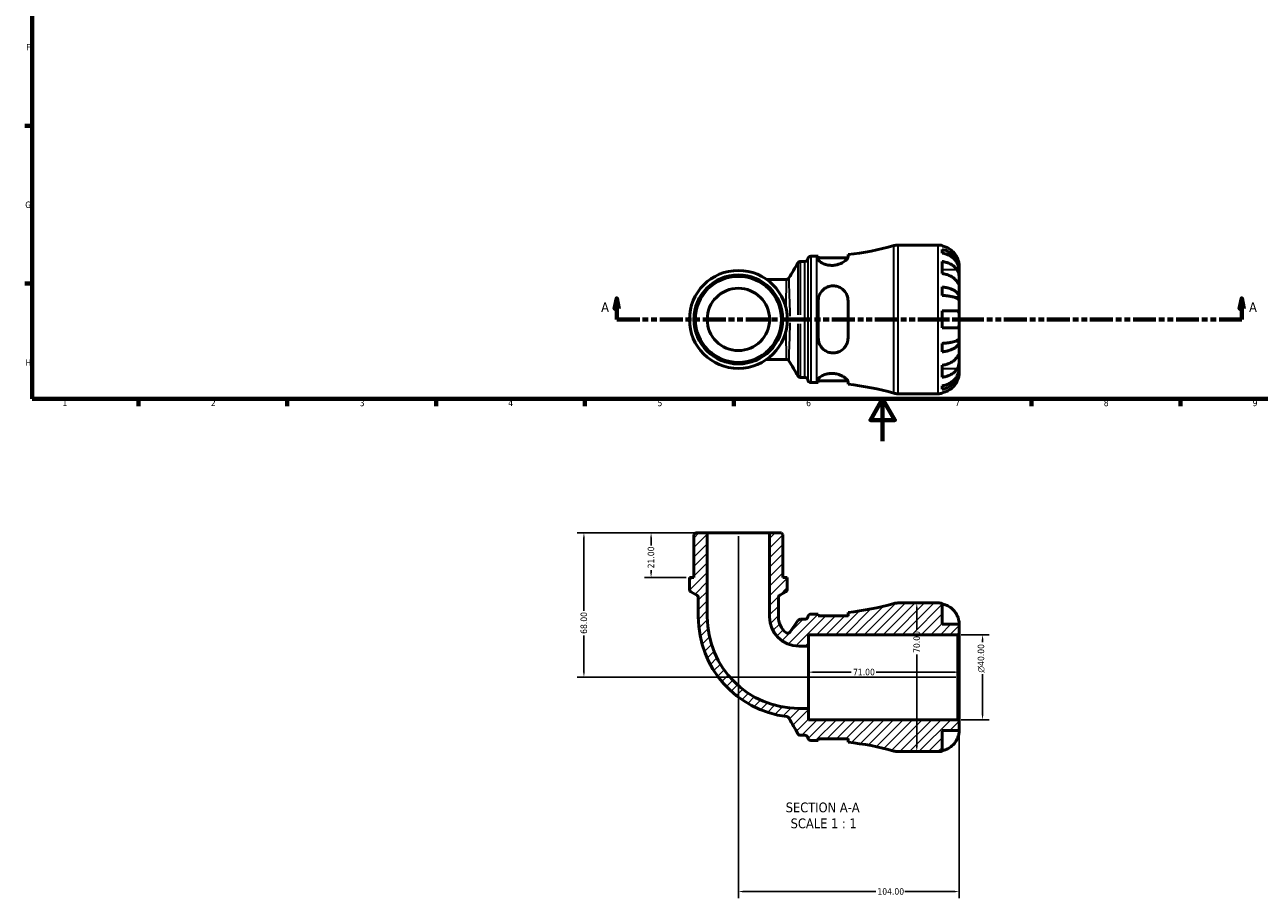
# Model space of a CAD drawing. Header units: millimetres. Extents: x 0 to 902, y -215 to 604.
# Tile 1 of 5: x 17 to 598, y -215 to 196. Entities that reach past the tile are written whole.
import ezdxf

# ---------------------------------------------------------------- set-up
doc = ezdxf.new("R2010")
doc.units = ezdxf.units.MM
doc.linetypes.add('DOUBLE_DASH_CHAIN', pattern=[1.2403, 0.6614, -0.0827, 0.1654, -0.0827, 0.1654, -0.0827])
for name, color, linetype, lineweight in [('Border (ANSI)', 7, 'Continuous', 70), ('Dimension (ANSI)', 7, 'Continuous', 25), ('Hatch (ANSI)', 7, 'Continuous', 18), ('Section Line (ANSI)', 7, 'DOUBLE_DASH_CHAIN', 70), ('Symbol (ANSI)', 7, 'Continuous', 25), ('Visible (ANSI)', 7, 'Continuous', 50), ('Visible Narrow (ANSI)', 7, 'Continuous', 35)]:
    doc.layers.add(name, color=color, linetype=linetype, lineweight=lineweight)
doc.styles.add('Label Text (ANSI)', font='tahoma.ttf')
doc.styles.add('Note Text (ANSI)', font='tahoma.ttf')
doc.dimstyles.new('Default - mm (ANSI)', dxfattribs={"dimtxt": 3.048, "dimasz": 2.5, "dimexe": 3.175, "dimexo": 1.6002, "dimgap": 0.8, "dimtad": 0, "dimtoh": 1, "dimrnd": 1e-08, "dimzin": 4, "dimdsep": 46, "dimtxsty": 'Note Text (ANSI)', "dimcen": 0.09, "dimdle": 10, "dimclrd": 256, "dimclre": 256, "dimclrt": 256, "dimadec": 1, "dimazin": 1, "dimtfac": 1, "dimtofl": 0, "dimtmove": 0, "dimatfit": 3, "dimfxl": 1, "dimtolj": 1, "dimtzin": 4, "dimlwd": -1, "dimlwe": -1, "dimarcsym": 0})

# ---------------------------------------------------------------- blocks, each defined once
blk = doc.blocks.new('Borders Default Border')
at = {"layer": 'Border (ANSI)'}
for p, q in [((20, 148.5), (16.55, 148.5)), ((20, 74.25), (16.55, 74.25)), ((70.08, 20), (70.08, 16.55)), ((140.17, 20), (140.17, 16.55)), ((210.25, 20), (210.25, 16.55)), ((280.33, 20), (280.33, 16.55)), ((350.42, 20), (350.42, 16.55)), ((490.58, 20), (490.58, 16.55)), ((560.67, 20), (560.67, 16.55))]:
    blk.add_line(p, q, dxfattribs=at)
at = {"layer": 'Border (ANSI)', "flags": 128}
for points in [[(20, 20), (20, 574), (821, 574), (821, 20), (20, 20)], [(420.5, 0), (420.5, 20), (414.73, 10), (426.27, 10), (420.5, 20)]]:
    blk.add_lwpolyline(points, dxfattribs=at)
at = {"layer": 'Border (ANSI)', "char_height": 3.05, "attachment_point": 7, "style": 'Note Text (ANSI)'}
for s, insert in [('F', (17.29, 184.1)), ('G', (16.81, 109.79)), ('H', (16.97, 35.6)), ('1', (34.35, 16.55)), ('2', (104.2, 16.55)), ('3', (174.26, 16.49)), ('4', (244.23, 16.55)), ('5', (314.48, 16.49)), ('6', (384.49, 16.49)), ('7', (454.6, 16.55)), ('8', (524.63, 16.48)), ('9', (594.7, 16.49))]:
    blk.add_mtext(s, dxfattribs=dict(at, insert=insert))
blk = doc.blocks.new('2dTransSection0')
at = {"layer": 'Section Line (ANSI)', "linetype": 'Continuous'}
for p, q in [((295.32, 67.4), (294.32, 62.4)), ((295.32, 62.4), (295.32, 67.4)), ((296.32, 62.4), (295.32, 67.4)), ((589.55, 67.4), (588.55, 62.4)), ((589.55, 62.4), (589.55, 67.4)), ((590.55, 62.4), (589.55, 67.4)), ((294.32, 62.4), (296.32, 62.4)), ((295.32, 57.4), (295.32, 62.4)), ((588.55, 62.4), (590.55, 62.4)), ((589.55, 57.4), (589.55, 62.4)), ((295.32, 57.4), (305.98, 57.4)), ((578.89, 57.4), (589.55, 57.4))]:
    blk.add_line(p, q, dxfattribs=at)
at = {"layer": 'Section Line (ANSI)', "linetype": 'DOUBLE_DASH_CHAIN', "ltscale": 16.330755}
blk.add_line((295.32, 57.4), (589.55, 57.4), dxfattribs=at)
at = {"layer": 'Section Line (ANSI)', "linetype": 'Continuous', "flags": 128}
for points in [[(296.32, 62.4), (295.32, 67.4), (294.32, 62.4), (296.32, 62.4)], [(590.55, 62.4), (589.55, 67.4), (588.55, 62.4), (590.55, 62.4)]]:
    blk.add_lwpolyline(points, dxfattribs=at)
at = {"layer": 'Section Line (ANSI)'}
for points in [[(296.32, 62.4), (295.32, 67.4), (294.32, 62.4), (296.32, 62.4)], [(590.55, 62.4), (589.55, 67.4), (588.55, 62.4), (590.55, 62.4)]]:
    blk.add_solid(points, dxfattribs=at)
at = {"layer": 'Section Line (ANSI)', "char_height": 4.57, "attachment_point": 7, "style": 'Label Text (ANSI)'}
for insert in [(287.96, 60.9), (593.02, 60.9)]:
    blk.add_mtext('A', dxfattribs=dict(at, insert=insert))
blk = doc.blocks.new('*D7')
at = {"layer": 'Defpoints', "color": 0, "transparency": 16777216}
for p in [(385.57, -108.72), (385.57, -111.14), (456.57, -111.14)]:
    blk.add_point(p, dxfattribs=at)
at = {"layer": 'Dimension (ANSI)', "transparency": 16777216}
for p, q in [((388.07, -108.72), (405.75, -108.72)), ((454.07, -108.72), (417.4, -108.72))]:
    blk.add_line(p, q, dxfattribs=at)
for points in [[(388.07, -108.3), (388.07, -109.14), (385.57, -108.72)], [(454.07, -108.3), (454.07, -109.14), (456.57, -108.72)]]:
    blk.add_solid(points, dxfattribs=at)
at = {"layer": 'Dimension (ANSI)', "transparency": 16777216, "insert": (406.55, -107.13), "char_height": 3.048, "attachment_point": 1, "style": 'Note Text (ANSI)'}
blk.add_mtext('\\A1;71.00', dxfattribs=at)
blk = doc.blocks.new('*D8')
at = {"layer": 'Defpoints', "color": 0, "transparency": 16777216}
for p in [(455.87, -91.14), (467.55, -91.14), (455.87, -131.14)]:
    blk.add_point(p, dxfattribs=at)
at = {"layer": 'Dimension (ANSI)', "transparency": 16777216}
for p, q in [((457.47, -91.14), (470.72, -91.14)), ((467.55, -93.64), (467.55, -94.58)), ((467.55, -128.64), (467.55, -109.73)), ((457.47, -131.14), (470.72, -131.14))]:
    blk.add_line(p, q, dxfattribs=at)
for points in [[(467.13, -93.64), (467.96, -93.64), (467.55, -91.14)], [(467.13, -128.64), (467.96, -128.64), (467.55, -131.14)]]:
    blk.add_solid(points, dxfattribs=at)
at = {"layer": 'Dimension (ANSI)', "transparency": 16777216, "insert": (465.25, -108.93), "char_height": 3.048, "attachment_point": 1, "rotation": 90, "style": 'Note Text (ANSI)'}
blk.add_mtext('\\A1;\\fAIGDT|b0|i0;\\H3.0480;\\ln\\fTahoma|b0|i0;\\H3.0480;40.00', dxfattribs=at)
blk = doc.blocks.new('*D9')
at = {"layer": 'Defpoints', "color": 0, "transparency": 16777216}
for p in [(337.9, -43.14), (311.47, -64.14), (329.52, -64.14)]:
    blk.add_point(p, dxfattribs=at)
at = {"layer": 'Dimension (ANSI)', "transparency": 16777216}
for p, q in [((336.3, -43.14), (308.3, -43.14)), ((311.47, -45.64), (311.47, -49.01)), ((311.47, -61.64), (311.47, -60.64)), ((327.92, -64.14), (308.3, -64.14))]:
    blk.add_line(p, q, dxfattribs=at)
for points in [[(311.06, -45.64), (311.89, -45.64), (311.47, -43.14)], [(311.06, -61.64), (311.89, -61.64), (311.47, -64.14)]]:
    blk.add_solid(points, dxfattribs=at)
at = {"layer": 'Dimension (ANSI)', "transparency": 16777216, "insert": (309.88, -59.84), "char_height": 3.048, "attachment_point": 1, "rotation": 90, "style": 'Note Text (ANSI)'}
blk.add_mtext('\\A1;21.00', dxfattribs=at)
blk = doc.blocks.new('*D10')
at = {"layer": 'Defpoints', "color": 0, "transparency": 16777216}
for p in [(337.9, -43.14), (279.85, -111.14), (456.57, -111.14)]:
    blk.add_point(p, dxfattribs=at)
at = {"layer": 'Dimension (ANSI)', "transparency": 16777216}
for p, q in [((336.3, -43.14), (276.68, -43.14)), ((279.85, -45.64), (279.85, -79.8)), ((279.85, -108.64), (279.85, -91.48)), ((454.97, -111.14), (276.68, -111.14))]:
    blk.add_line(p, q, dxfattribs=at)
for points in [[(279.44, -45.64), (280.27, -45.64), (279.85, -43.14)], [(279.44, -108.64), (280.27, -108.64), (279.85, -111.14)]]:
    blk.add_solid(points, dxfattribs=at)
at = {"layer": 'Dimension (ANSI)', "transparency": 16777216, "insert": (278.26, -90.68), "char_height": 3.048, "attachment_point": 1, "rotation": 90, "style": 'Note Text (ANSI)'}
blk.add_mtext('\\A1;68.00', dxfattribs=at)
blk = doc.blocks.new('*D11')
at = {"layer": 'Defpoints', "color": 0, "transparency": 16777216}
for p in [(352.57, -43.14), (456.57, -131.84), (456.57, -212.05)]:
    blk.add_point(p, dxfattribs=at)
at = {"layer": 'Dimension (ANSI)', "transparency": 16777216}
for p, q in [((352.57, -44.74), (352.57, -215.22)), ((456.57, -133.44), (456.57, -215.22)), ((355.07, -212.05), (417.23, -212.05)), ((454.07, -212.05), (430.91, -212.05))]:
    blk.add_line(p, q, dxfattribs=at)
for points in [[(355.07, -211.63), (355.07, -212.47), (352.57, -212.05)], [(454.07, -211.63), (454.07, -212.47), (456.57, -212.05)]]:
    blk.add_solid(points, dxfattribs=at)
at = {"layer": 'Dimension (ANSI)', "transparency": 16777216, "insert": (418.03, -210.46), "char_height": 3.048, "attachment_point": 1, "style": 'Note Text (ANSI)'}
blk.add_mtext('\\A1;104.00', dxfattribs=at)
blk = doc.blocks.new('*D12')
at = {"layer": 'Defpoints', "color": 0, "transparency": 16777216}
for p in [(436.58, -76.14), (436.58, -76.14), (436.58, -146.14)]:
    blk.add_point(p, dxfattribs=at)
at = {"layer": 'Dimension (ANSI)', "transparency": 16777216}
for p, q in [((436.58, -78.64), (436.58, -88.81)), ((436.58, -143.64), (436.58, -100.46))]:
    blk.add_line(p, q, dxfattribs=at)
for points in [[(436.16, -78.64), (437, -78.64), (436.58, -76.14)], [(436.16, -143.64), (437, -143.64), (436.58, -146.14)]]:
    blk.add_solid(points, dxfattribs=at)
at = {"layer": 'Dimension (ANSI)', "transparency": 16777216, "insert": (434.99, -99.66), "char_height": 3.048, "attachment_point": 1, "rotation": 90, "style": 'Note Text (ANSI)'}
blk.add_mtext('\\A1;70.00', dxfattribs=at)

msp = doc.modelspace()

# ---------------------------------------------------------------- hatches: boundary and pattern name
at = {"layer": 'Hatch (ANSI)'}
h = msp.add_hatch(dxfattribs=at)
h.set_pattern_fill('ANSI31', color=256, scale=25.4, style=0)
h.set_pattern_definition([(45, (0, 0), (-2.245064, 2.245064), [])])
edge = h.paths.add_edge_path()
edge.add_ellipse((427.728, -139.136), major_axis=(-1.89, -6.74), ratio=1, start_angle=0, end_angle=15.662839)
edge.add_line((427.728, -146.136), (446.573, -146.136))
edge.add_ellipse((446.573, -136.136), major_axis=(0, -10), ratio=1, start_angle=0, end_angle=11.536959)
edge.add_line((448.573, -145.934), (448.573, -136.136))
edge.add_line((448.573, -136.136), (456.573, -136.136))
edge.add_line((456.573, -136.136), (456.573, -131.836))
edge.add_line((456.573, -131.836), (455.873, -131.136))
edge.add_line((455.873, -131.136), (385.573, -131.136))
edge.add_line((385.573, -131.136), (385.573, -125.805))
edge.add_line((385.573, -125.805), (381.038, -125.805))
edge.add_ellipse((381.038, -82.671), major_axis=(0, -43.134), ratio=1, start_angle=270, end_angle=360, ccw=False)
edge.add_line((337.904, -82.671), (337.904, -43.136))
edge.add_line((337.904, -43.136), (332.318, -43.136))
edge.add_line((332.318, -43.136), (331.618, -43.836))
edge.add_line((331.618, -43.836), (331.618, -64.136))
edge.add_line((331.618, -64.136), (329.522, -64.136))
edge.add_line((329.522, -64.136), (329.522, -69.628))
edge.add_ellipse((330.922, -69.628), major_axis=(-1.4, 0), ratio=1, start_angle=0, end_angle=60)
edge.add_line((330.222, -70.84), (333.013, -72.452))
edge.add_ellipse((332.313, -73.664), major_axis=(0.7, 1.212), ratio=1, start_angle=300, end_angle=360, ccw=False)
edge.add_line((333.713, -73.664), (333.713, -82.671))
edge.add_ellipse((381.038, -82.671), major_axis=(-47.325, 0), ratio=1, start_angle=0, end_angle=83.059809)
edge.add_spline(control_points=[(375.32, -129.649), (375.444, -129.664), (375.566, -129.696), (375.798, -129.791), (375.907, -129.854), (376.151, -130.042), (376.272, -130.181), (376.363, -130.339)], knot_values=[-0.1299337, -0.1299337, -0.1299337, -0.1299337, -0.092312, -0.092312, -0.0546902, -0.0546902, 0, 0, 0, 0], degree=3, periodic=0)
edge.add_line((376.363, -130.339), (380.634, -137.736))
edge.add_spline(control_points=[(380.634, -137.736), (380.711, -137.869), (380.809, -137.989), (381.041, -138.192), (381.172, -138.273), (381.483, -138.401), (381.664, -138.436), (381.846, -138.436)], knot_values=[-0.1469863, -0.1469863, -0.1469863, -0.1469863, -0.1008383, -0.1008383, -0.0546902, -0.0546902, 0, 0, 0, 0], degree=3, periodic=0)
edge.add_line((381.846, -138.436), (383.92, -138.436))
edge.add_ellipse((383.92, -139.836), major_axis=(0, 1.4), ratio=1, start_angle=277.180756, end_angle=360, ccw=False)
edge.add_ellipse((386.698, -139.486), major_axis=(-1.389, -0.175), ratio=1, start_angle=0, end_angle=82.819244)
edge.add_line((386.698, -140.886), (389.558, -140.886))
edge.add_ellipse((389.558, -275.27), major_axis=(0, 134.384), ratio=1, start_angle=359.727129, end_angle=360, ccw=False)
edge.add_line((390.198, -140.888), (390.198, -140.086))
edge.add_line((390.198, -140.086), (404.198, -140.086))
edge.add_line((404.198, -140.086), (404.198, -141.686))
edge.add_ellipse((389.558, -275.27), major_axis=(14.64, 133.584), ratio=1, start_angle=350.591471, end_angle=360, ccw=False)
edge = h.paths.add_edge_path()
edge.add_ellipse((427.728, -83.136), major_axis=(0, 7), ratio=1, start_angle=0, end_angle=15.662839)
edge.add_ellipse((389.558, 52.998), major_axis=(36.28, -129.394), ratio=1, start_angle=350.591471, end_angle=360, ccw=False)
edge.add_line((404.198, -80.586), (404.198, -82.186))
edge.add_line((404.198, -82.186), (390.198, -82.186))
edge.add_line((390.198, -82.186), (390.198, -81.385))
edge.add_ellipse((389.558, 52.998), major_axis=(0.64, -134.382), ratio=1, start_angle=359.727129, end_angle=360, ccw=False)
edge.add_line((389.558, -81.386), (386.698, -81.386))
edge.add_ellipse((386.698, -82.786), major_axis=(0, 1.4), ratio=1, start_angle=0, end_angle=82.819244)
edge.add_ellipse((383.92, -82.436), major_axis=(1.389, -0.175), ratio=1, start_angle=277.180756, end_angle=360, ccw=False)
edge.add_line((383.92, -83.836), (381.778, -83.836))
edge.add_ellipse((381.778, -85.236), major_axis=(0, 1.4), ratio=1, start_angle=0, end_angle=55.692763)
edge.add_line((380.621, -84.447), (376.974, -89.791))
edge.add_ellipse((375.818, -89.002), major_axis=(1.156, -0.789), ratio=1, start_angle=264.802209, end_angle=360, ccw=False)
edge.add_ellipse((381.038, -82.671), major_axis=(-6.11, -7.411), ratio=1, start_angle=309.505029, end_angle=360, ccw=False)
edge.add_line((371.432, -82.671), (371.432, -73.664))
edge.add_ellipse((372.832, -73.664), major_axis=(-1.4, 0), ratio=1, start_angle=300, end_angle=360, ccw=False)
edge.add_line((372.132, -72.452), (374.923, -70.84))
edge.add_ellipse((374.223, -69.628), major_axis=(0.7, -1.212), ratio=1, start_angle=0, end_angle=60)
edge.add_line((375.623, -69.628), (375.623, -64.136))
edge.add_line((375.623, -64.136), (373.528, -64.136))
edge.add_line((373.528, -64.136), (373.528, -43.836))
edge.add_line((373.528, -43.836), (372.828, -43.136))
edge.add_line((372.828, -43.136), (367.241, -43.136))
edge.add_line((367.241, -43.136), (367.241, -82.671))
edge.add_ellipse((381.038, -82.671), major_axis=(-13.797, 0), ratio=1, start_angle=0, end_angle=90)
edge.add_line((381.038, -96.468), (385.573, -96.468))
edge.add_line((385.573, -96.468), (385.573, -91.136))
edge.add_line((385.573, -91.136), (455.873, -91.136))
edge.add_line((455.873, -91.136), (456.573, -90.436))
edge.add_line((456.573, -90.436), (456.573, -86.136))
edge.add_line((456.573, -86.136), (448.573, -86.136))
edge.add_line((448.573, -86.136), (448.573, -76.338))
edge.add_ellipse((446.573, -86.136), major_axis=(2, 9.798), ratio=1, start_angle=0, end_angle=11.536959)
edge.add_line((446.573, -76.136), (427.728, -76.136))

# ---------------------------------------------------------------- linework, layer by layer
at = {"layer": 'Visible (ANSI)'}
for p, q in [((404.198, 86.656), (404.198, 87.951)), ((427.728, 92.401), (446.573, 92.401)), ((448.573, 92.199), (448.573, 91.968)), ((448.573, 90.318), (448.573, 88.657)), ((381.833, 84.701), (383.92, 84.701)), ((386.698, 87.151), (389.558, 87.151)), ((390.198, 87.152), (390.198, 85.821)), ((390.198, 86.351), (404.135, 86.351)), ((448.573, 84.672), (448.573, 79.015)), ((456.573, 80.792), (456.573, 82.401)), ((375.209, 76.26), (365.826, 76.26)), ((456.573, 80.792), (456.548, 80.792)), ((456.573, 80.18), (456.573, 80.792)), ((456.573, 75.079), (456.573, 80.18)), ((448.573, 72.696), (448.573, 68.687)), ((456.573, 67.702), (456.573, 75.079)), ((390.198, 66.201), (390.198, 48.601)), ((404.198, 48.601), (404.198, 66.201)), ((456.573, 67.702), (454.664, 67.702)), ((456.573, 66.224), (456.573, 67.702)), ((456.573, 57.401), (456.573, 66.224)), ((448.573, 61.401), (448.573, 53.401)), ((456.573, 48.578), (456.573, 57.401)), ((456.573, 47.1), (454.664, 47.1)), ((456.573, 47.1), (456.573, 48.578)), ((456.573, 39.723), (456.573, 47.1)), ((448.573, 46.114), (448.573, 42.106)), ((365.826, 38.541), (375.209, 38.541)), ((448.573, 35.787), (448.573, 30.13)), ((456.573, 34.622), (456.573, 39.723)), ((381.833, 30.101), (383.92, 30.101)), ((456.573, 34.01), (456.548, 34.01)), ((456.573, 34.01), (456.573, 34.622)), ((456.573, 32.401), (456.573, 34.01)), ((386.698, 27.651), (389.558, 27.651)), ((390.198, 28.981), (390.198, 27.649)), ((390.198, 28.451), (404.135, 28.451)), ((404.198, 26.851), (404.198, 28.146)), ((448.573, 26.145), (448.573, 24.484)), ((427.728, 22.401), (446.573, 22.401)), ((448.573, 22.834), (448.573, 22.603)), ((332.318, -43.136), (331.618, -43.836)), ((331.618, -43.836), (331.618, -64.136)), ((337.904, -43.136), (332.318, -43.136)), ((337.904, -82.671), (337.904, -43.136)), ((367.241, -43.136), (337.904, -43.136)), ((372.828, -43.136), (367.241, -43.136)), ((367.241, -43.136), (367.241, -82.671)), ((373.528, -43.836), (372.828, -43.136)), ((373.528, -64.136), (373.528, -43.836)), ((331.618, -64.136), (329.522, -64.136)), ((329.522, -64.136), (329.522, -69.628)), ((375.623, -64.136), (373.528, -64.136)), ((375.623, -69.628), (375.623, -64.136)), ((330.222, -70.84), (333.013, -72.452)), ((333.713, -73.664), (333.713, -82.671)), ((371.432, -82.671), (371.432, -73.664)), ((372.132, -72.452), (374.923, -70.84)), ((404.198, -80.586), (404.198, -82.186)), ((446.573, -76.136), (427.728, -76.136)), ((448.573, -86.136), (448.573, -76.338)), ((380.621, -84.447), (376.974, -89.791)), ((383.92, -83.836), (381.778, -83.836)), ((389.558, -81.386), (386.698, -81.386)), ((390.198, -82.186), (390.198, -81.385)), ((404.198, -82.186), (390.198, -82.186)), ((456.573, -86.136), (448.573, -86.136)), ((456.573, -90.436), (456.573, -86.136)), ((385.573, -96.468), (385.573, -91.136)), ((385.573, -91.136), (455.873, -91.136)), ((455.873, -91.136), (456.573, -90.436)), ((455.873, -91.136), (455.873, -131.136)), ((456.573, -131.836), (456.573, -90.436)), ((381.038, -96.468), (385.573, -96.468)), ((385.573, -125.805), (385.573, -96.468)), ((385.573, -125.805), (381.038, -125.805)), ((385.573, -131.136), (385.573, -125.805)), ((455.873, -131.136), (385.573, -131.136)), ((456.573, -131.836), (455.873, -131.136)), ((456.573, -136.136), (456.573, -131.836)), ((381.846, -138.436), (383.92, -138.436)), ((448.573, -145.934), (448.573, -136.136)), ((448.573, -136.136), (456.573, -136.136)), ((386.698, -140.886), (389.558, -140.886)), ((390.198, -140.888), (390.198, -140.086)), ((390.198, -140.086), (404.198, -140.086)), ((404.198, -140.086), (404.198, -141.686)), ((427.728, -146.136), (446.573, -146.136))]:
    msp.add_line(p, q, dxfattribs=at)
for radius in [23.05, 20.955, 20.255, 14.668]:
    msp.add_circle((352.573, 57.401), radius, dxfattribs=at)
for centre, radius, start, end in [((389.558, 221.535), 134.384, 276.25431, 285.662839), ((427.728, 85.401), 7, 90, 105.662839), ((446.573, 82.401), 10, 78.463041, 90), ((383.92, 86.101), 1.4, 270, 352.819244), ((386.698, 85.751), 1.4, 90, 172.819244), ((389.558, 221.535), 134.384, 270, 270.272871), ((383.92, 28.701), 1.4, 7.180756, 90), ((386.698, 29.051), 1.4, 187.180756, 270), ((389.558, -106.733), 134.384, 89.727129, 90), ((389.558, -106.733), 134.384, 74.337161, 83.74569), ((427.728, 29.401), 7, 254.337161, 270), ((446.573, 32.401), 10, 270, 281.536959), ((330.922, -69.628), 1.4, 180, 240), ((374.223, -69.628), 1.4, 300, 0), ((332.313, -73.664), 1.4, 0, 60), ((372.832, -73.664), 1.4, 120, 180), ((389.558, 52.998), 134.384, 276.25431, 285.662839), ((427.728, -83.136), 7, 90, 105.662839), ((446.573, -86.136), 10, 78.463041, 90), ((381.038, -82.671), 47.325, 180, 263.059809), ((381.038, -82.671), 43.134, 180, 270), ((381.038, -82.671), 13.797, 180, 270), ((381.038, -82.671), 9.606, 180, 230.494971), ((381.778, -85.236), 1.4, 90, 145.692763), ((383.92, -82.436), 1.4, 270, 352.819244), ((386.698, -82.786), 1.4, 90, 172.819244), ((389.558, 52.998), 134.384, 270, 270.272871), ((375.818, -89.002), 1.4, 230.494971, 325.692763), ((383.92, -139.836), 1.4, 7.180756, 90), ((386.698, -139.486), 1.4, 187.180756, 270), ((389.558, -275.27), 134.384, 89.727129, 90), ((389.558, -275.27), 134.384, 74.337161, 83.74569), ((427.728, -139.136), 7, 254.337161, 270), ((446.573, -136.136), 10, 270, 281.536959)]:
    msp.add_arc(centre, radius, start, end, dxfattribs=at)
for points, knots in [([(455.613, 86.401), (455.408, 86.839), (455.16, 87.284), (454.504, 88.27), (454.069, 88.794), (453.195, 89.672), (452.676, 90.107), (451.558, 90.857), (450.959, 91.173), (449.836, 91.64), (449.212, 91.837), (448.573, 91.968)], [4.90264375, 4.90264375, 4.90264375, 4.90264375, 5.04224508, 5.04224508, 5.22854914, 5.22854914, 5.41380406, 5.41380406, 5.59905898, 5.59905898, 5.77859995, 5.77859995, 5.77859995, 5.77859995]), ([(448.573, 90.318), (449.214, 90.191), (449.84, 89.999), (450.965, 89.548), (451.564, 89.243), (452.683, 88.518), (453.202, 88.098), (454.075, 87.251), (454.51, 86.746), (455.258, 85.659), (455.573, 85.076), (456.046, 83.967), (456.249, 83.337), (456.512, 82.051), (456.573, 81.394), (456.573, 80.792)], [0.1897184, 0.1897184, 0.1897184, 0.1897184, 0.3698032, 0.3698032, 0.5549844, 0.5549844, 0.7401655, 0.7401655, 0.9258164, 0.9258164, 1.1114673, 1.1114673, 1.2978252, 1.2978252, 1.484183, 1.484183, 1.484183, 1.484183]), ([(456.573, 80.18), (456.573, 80.715), (456.512, 81.3), (456.249, 82.445), (456.046, 83.005), (455.573, 83.993), (455.258, 84.511), (454.51, 85.478), (454.075, 85.928), (453.202, 86.682), (452.683, 87.056), (451.564, 87.701), (450.965, 87.972), (449.84, 88.374), (449.214, 88.544), (448.573, 88.657)], [4.4593823, 4.4593823, 4.4593823, 4.4593823, 4.6457401, 4.6457401, 4.832098, 4.832098, 5.0177489, 5.0177489, 5.2033998, 5.2033998, 5.388581, 5.388581, 5.5737621, 5.5737621, 5.753847, 5.753847, 5.753847, 5.753847]), ([(381.833, 84.701), (381.684, 84.701), (381.536, 84.676), (381.271, 84.591), (381.157, 84.532), (380.974, 84.412), (380.904, 84.351), (380.792, 84.24), (380.749, 84.189), (380.681, 84.099), (380.655, 84.059), (380.633, 84.021), (380.632, 84.02), (380.631, 84.018)], [6.2831827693, 6.2831827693, 6.2831827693, 6.2831827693, 6.2834424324, 6.2834424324, 6.2837150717, 6.2837150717, 6.283987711, 6.283987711, 6.2842603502, 6.2842603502, 6.2845329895, 6.2845329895, 6.2845459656, 6.2845459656, 6.2845459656, 6.2845459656]), ([(404.198, 86.656), (404.198, 86.544), (404.168, 86.422), (403.97, 85.973), (403.666, 85.607), (402.761, 84.825), (402.144, 84.408), (400.736, 83.694), (399.966, 83.39), (398.494, 83.014), (397.834, 82.905), (396.525, 82.822), (395.896, 82.842), (394.55, 83.007), (393.864, 83.175), (392.475, 83.664), (391.823, 84.008), (390.805, 84.727), (390.452, 85.102), (390.23, 85.574), (390.198, 85.702), (390.198, 85.821)], [-2.480382, -2.480382, -2.480382, -2.480382, -2.3632864, -2.3632864, -2.0797682, -2.0797682, -1.7797913, -1.7797913, -1.5082102, -1.5082102, -1.3050069, -1.3050069, -1.1133462, -1.1133462, -0.8807716, -0.8807716, -0.5859506, -0.5859506, -0.278928, -0.278928, -0.1569413, -0.1569413, -0.1569413, -0.1569413]), ([(448.573, 84.672), (449.212, 84.579), (449.836, 84.44), (450.959, 84.11), (451.558, 83.887), (452.676, 83.356), (453.195, 83.049), (454.069, 82.428), (454.504, 82.057), (455.16, 81.36), (455.408, 81.045), (455.613, 80.735)], [0.18972425, 0.18972425, 0.18972425, 0.18972425, 0.36926522, 0.36926522, 0.55452014, 0.55452014, 0.73977506, 0.73977506, 0.92607912, 0.92607912, 1.06568045, 1.06568045, 1.06568045, 1.06568045]), ([(456.573, 82.401), (456.573, 82.401), (456.573, 82.444), (456.57, 82.621), (456.566, 82.763), (456.535, 83.211), (456.497, 83.555), (456.367, 84.231), (456.298, 84.523), (456.141, 85.062), (456.063, 85.3), (455.883, 85.786), (455.781, 86.034), (455.651, 86.319), (455.632, 86.36), (455.613, 86.401)], [-2.77804136, -2.77804136, -2.77804136, -2.77804136, -2.67672151, -2.67672151, -2.56558131, -2.56558131, -2.40960112, -2.40960112, -2.30519389, -2.30519389, -2.22617552, -2.22617552, -2.14450488, -2.14450488, -2.1308178, -2.1308178, -2.1308178, -2.1308178]), ([(376.41, 76.942), (376.389, 76.906), (376.363, 76.866), (376.295, 76.775), (376.253, 76.725), (376.142, 76.614), (376.072, 76.553), (375.892, 76.434), (375.78, 76.375), (375.516, 76.287), (375.362, 76.26), (375.209, 76.26)], [1.546304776, 1.546304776, 1.546304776, 1.546304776, 1.5481767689, 1.5481767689, 1.5500487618, 1.5500487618, 1.5519207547, 1.5519207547, 1.5537927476, 1.5537927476, 1.5556647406, 1.5556647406, 1.5556647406, 1.5556647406]), ([(455.613, 75.079), (455.408, 75.389), (455.16, 75.703), (454.504, 76.401), (454.069, 76.771), (453.195, 77.392), (452.676, 77.699), (451.558, 78.23), (450.959, 78.453), (449.836, 78.783), (449.212, 78.922), (448.573, 79.015)], [4.90264375, 4.90264375, 4.90264375, 4.90264375, 5.04224508, 5.04224508, 5.22854914, 5.22854914, 5.41380406, 5.41380406, 5.59905898, 5.59905898, 5.77859995, 5.77859995, 5.77859995, 5.77859995]), ([(455.613, 80.735), (455.672, 80.648), (455.728, 80.555), (455.889, 80.261), (455.986, 80.046), (456.162, 79.572), (456.238, 79.312), (456.39, 78.657), (456.45, 78.256), (456.541, 77.348), (456.559, 76.851), (456.575, 75.897), (456.573, 75.453), (456.573, 75.079)], [-0.64434498, -0.64434498, -0.64434498, -0.64434498, -0.60308586, -0.60308586, -0.52007987, -0.52007987, -0.43273909, -0.43273909, -0.31000661, -0.31000661, -0.15868997, -0.15868997, 0, 0, 0, 0]), ([(390.198, 66.201), (390.198, 66.49), (390.216, 66.779), (390.356, 67.909), (390.613, 68.72), (391.456, 70.32), (392.086, 71.085), (393.475, 72.18), (394.175, 72.566), (395.546, 73.033), (396.18, 73.157), (397.48, 73.226), (398.127, 73.169), (399.56, 72.842), (400.309, 72.521), (401.818, 71.554), (402.527, 70.845), (403.565, 69.251), (403.917, 68.379), (404.16, 67.04), (404.198, 66.622), (404.198, 66.201)], [-2.4578268, -2.4578268, -2.4578268, -2.4578268, -2.3666352, -2.3666352, -2.0973585, -2.0973585, -1.7850668, -1.7850668, -1.5391239, -1.5391239, -1.3442775, -1.3442775, -1.1470909, -1.1470909, -0.8924186, -0.8924186, -0.5700865, -0.5700865, -0.2686379, -0.2686379, -0.135989, -0.135989, -0.135989, -0.135989]), ([(448.573, 72.696), (449.214, 72.629), (449.84, 72.529), (450.965, 72.292), (451.564, 72.132), (452.683, 71.752), (453.202, 71.532), (454.075, 71.088), (454.51, 70.823), (455.258, 70.253), (455.573, 69.948), (456.046, 69.366), (456.249, 69.036), (456.512, 68.362), (456.573, 68.018), (456.573, 67.702)], [0.1897184, 0.1897184, 0.1897184, 0.1897184, 0.3698032, 0.3698032, 0.5549844, 0.5549844, 0.7401655, 0.7401655, 0.9258164, 0.9258164, 1.1114673, 1.1114673, 1.2978252, 1.2978252, 1.484183, 1.484183, 1.484183, 1.484183]), ([(456.573, 75.079), (456.573, 74.869), (456.573, 74.684), (456.571, 74.357), (456.569, 74.22), (456.551, 73.979), (456.531, 73.908), (456.444, 73.906), (456.38, 73.968), (456.224, 74.171), (456.147, 74.28), (455.969, 74.542), (455.87, 74.691), (455.713, 74.928), (455.664, 75.002), (455.613, 75.079)], [0, 0, 0, 0, 0.08884908, 0.08884908, 0.18379648, 0.18379648, 0.31419699, 0.31419699, 0.43784665, 0.43784665, 0.52411276, 0.52411276, 0.60765264, 0.60765264, 0.6434969, 0.6434969, 0.6434969, 0.6434969]), ([(456.573, 66.224), (456.573, 66.38), (456.512, 66.549), (456.249, 66.882), (456.046, 67.045), (455.573, 67.332), (455.258, 67.483), (454.51, 67.764), (454.075, 67.894), (453.202, 68.113), (452.683, 68.222), (451.564, 68.41), (450.965, 68.488), (449.84, 68.605), (449.214, 68.655), (448.573, 68.687)], [4.4593823, 4.4593823, 4.4593823, 4.4593823, 4.6457401, 4.6457401, 4.832098, 4.832098, 5.0177489, 5.0177489, 5.2033998, 5.2033998, 5.388581, 5.388581, 5.5737621, 5.5737621, 5.753847, 5.753847, 5.753847, 5.753847]), ([(448.573, 61.401), (449.212, 61.401), (449.836, 61.401), (450.959, 61.401), (451.558, 61.401), (452.676, 61.401), (453.195, 61.401), (454.069, 61.401), (454.504, 61.401), (455.16, 61.401), (455.408, 61.401), (455.613, 61.401)], [0.18972425, 0.18972425, 0.18972425, 0.18972425, 0.36926522, 0.36926522, 0.55452014, 0.55452014, 0.73977506, 0.73977506, 0.92607912, 0.92607912, 1.06568045, 1.06568045, 1.06568045, 1.06568045]), ([(455.613, 61.401), (455.706, 61.401), (455.794, 61.386), (455.949, 61.327), (456.018, 61.285), (456.158, 61.159), (456.225, 61.068), (456.382, 60.756), (456.45, 60.493), (456.541, 59.817), (456.559, 59.399), (456.575, 58.453), (456.573, 57.93), (456.573, 57.401)], [-0.64798358, -0.64798358, -0.64798358, -0.64798358, -0.58129223, -0.58129223, -0.51957432, -0.51957432, -0.44316993, -0.44316993, -0.3085364, -0.3085364, -0.15881239, -0.15881239, 0, 0, 0, 0]), ([(455.613, 53.401), (455.408, 53.401), (455.16, 53.401), (454.504, 53.401), (454.069, 53.401), (453.195, 53.401), (452.676, 53.401), (451.558, 53.401), (450.959, 53.401), (449.836, 53.401), (449.212, 53.401), (448.573, 53.401)], [4.90264375, 4.90264375, 4.90264375, 4.90264375, 5.04224508, 5.04224508, 5.22854914, 5.22854914, 5.41380406, 5.41380406, 5.59905898, 5.59905898, 5.77859995, 5.77859995, 5.77859995, 5.77859995]), ([(456.573, 57.401), (456.573, 57.025), (456.573, 56.651), (456.569, 55.882), (456.563, 55.494), (456.52, 54.805), (456.485, 54.507), (456.372, 54.037), (456.302, 53.859), (456.151, 53.638), (456.085, 53.57), (455.944, 53.472), (455.871, 53.44), (455.735, 53.408), (455.675, 53.401), (455.613, 53.401)], [0, 0, 0, 0, 0.11274969, 0.11274969, 0.24046199, 0.24046199, 0.3630761, 0.3630761, 0.46982648, 0.46982648, 0.53680834, 0.53680834, 0.59738122, 0.59738122, 0.64072731, 0.64072731, 0.64072731, 0.64072731]), ([(404.198, 48.601), (404.198, 48.229), (404.168, 47.86), (403.97, 46.619), (403.666, 45.788), (402.761, 44.255), (402.144, 43.562), (400.736, 42.503), (399.966, 42.112), (398.494, 41.691), (397.834, 41.597), (396.525, 41.604), (395.896, 41.694), (394.55, 42.076), (393.864, 42.401), (392.475, 43.35), (391.823, 44.024), (390.805, 45.593), (390.452, 46.497), (390.23, 47.83), (390.198, 48.214), (390.198, 48.601)], [-2.480382, -2.480382, -2.480382, -2.480382, -2.3632864, -2.3632864, -2.0797682, -2.0797682, -1.7797913, -1.7797913, -1.5082102, -1.5082102, -1.3050069, -1.3050069, -1.1133462, -1.1133462, -0.8807716, -0.8807716, -0.5859506, -0.5859506, -0.278928, -0.278928, -0.1569413, -0.1569413, -0.1569413, -0.1569413]), ([(448.573, 46.114), (449.214, 46.147), (449.84, 46.197), (450.965, 46.314), (451.564, 46.392), (452.683, 46.58), (453.202, 46.689), (454.075, 46.908), (454.51, 47.038), (455.258, 47.319), (455.573, 47.47), (456.046, 47.757), (456.249, 47.92), (456.512, 48.252), (456.573, 48.422), (456.573, 48.578)], [0.1897184, 0.1897184, 0.1897184, 0.1897184, 0.3698032, 0.3698032, 0.5549844, 0.5549844, 0.7401655, 0.7401655, 0.9258164, 0.9258164, 1.1114673, 1.1114673, 1.2978252, 1.2978252, 1.484183, 1.484183, 1.484183, 1.484183]), ([(456.573, 47.1), (456.573, 46.784), (456.512, 46.44), (456.249, 45.766), (456.046, 45.435), (455.573, 44.854), (455.258, 44.549), (454.51, 43.979), (454.075, 43.714), (453.202, 43.27), (452.683, 43.05), (451.564, 42.669), (450.965, 42.51), (449.84, 42.273), (449.214, 42.173), (448.573, 42.106)], [4.4593823, 4.4593823, 4.4593823, 4.4593823, 4.6457401, 4.6457401, 4.832098, 4.832098, 5.0177489, 5.0177489, 5.2033998, 5.2033998, 5.388581, 5.388581, 5.5737621, 5.5737621, 5.753847, 5.753847, 5.753847, 5.753847]), ([(455.613, 39.723), (455.672, 39.811), (455.728, 39.896), (455.889, 40.139), (455.986, 40.285), (456.162, 40.543), (456.238, 40.651), (456.39, 40.844), (456.45, 40.9), (456.541, 40.887), (456.559, 40.786), (456.575, 40.393), (456.573, 40.097), (456.573, 39.723)], [-0.64434498, -0.64434498, -0.64434498, -0.64434498, -0.60308586, -0.60308586, -0.52007987, -0.52007987, -0.43273909, -0.43273909, -0.31000661, -0.31000661, -0.15868997, -0.15868997, 0, 0, 0, 0]), ([(375.209, 38.541), (375.359, 38.541), (375.508, 38.516), (375.771, 38.431), (375.884, 38.372), (376.067, 38.253), (376.137, 38.192), (376.249, 38.081), (376.292, 38.03), (376.361, 37.939), (376.387, 37.899), (376.409, 37.862), (376.409, 37.861), (376.41, 37.86)], [-1.555653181, -1.555653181, -1.555653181, -1.555653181, -1.5538277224, -1.5538277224, -1.5519557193, -1.5519557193, -1.5500837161, -1.5500837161, -1.5482117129, -1.5482117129, -1.5463397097, -1.5463397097, -1.5462931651, -1.5462931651, -1.5462931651, -1.5462931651]), ([(448.573, 35.787), (449.212, 35.879), (449.836, 36.019), (450.959, 36.349), (451.558, 36.572), (452.676, 37.103), (453.195, 37.41), (454.069, 38.031), (454.504, 38.401), (455.16, 39.099), (455.408, 39.413), (455.613, 39.723)], [0.18972425, 0.18972425, 0.18972425, 0.18972425, 0.36926522, 0.36926522, 0.55452014, 0.55452014, 0.73977506, 0.73977506, 0.92607912, 0.92607912, 1.06568045, 1.06568045, 1.06568045, 1.06568045]), ([(456.573, 39.723), (456.573, 39.514), (456.573, 39.282), (456.571, 38.764), (456.569, 38.477), (456.551, 37.767), (456.531, 37.336), (456.444, 36.494), (456.38, 36.091), (456.224, 35.44), (456.147, 35.185), (455.969, 34.716), (455.87, 34.502), (455.713, 34.223), (455.664, 34.143), (455.613, 34.066)], [0, 0, 0, 0, 0.08884908, 0.08884908, 0.18379648, 0.18379648, 0.31419699, 0.31419699, 0.43784665, 0.43784665, 0.52411276, 0.52411276, 0.60765264, 0.60765264, 0.6434969, 0.6434969, 0.6434969, 0.6434969]), ([(380.631, 30.784), (380.652, 30.749), (380.677, 30.709), (380.744, 30.62), (380.785, 30.57), (380.895, 30.459), (380.963, 30.399), (381.142, 30.279), (381.254, 30.219), (381.521, 30.129), (381.676, 30.101), (381.833, 30.101)], [3.1402421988, 3.1402421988, 3.1402421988, 3.1402421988, 3.1405148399, 3.1405148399, 3.140787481, 3.140787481, 3.1410601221, 3.1410601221, 3.1413327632, 3.1413327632, 3.1416054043, 3.1416054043, 3.1416054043, 3.1416054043]), ([(390.198, 28.981), (390.198, 29.07), (390.216, 29.164), (390.356, 29.552), (390.613, 29.873), (391.456, 30.572), (392.086, 30.951), (393.475, 31.512), (394.175, 31.715), (395.546, 31.933), (396.18, 31.975), (397.48, 31.935), (398.127, 31.852), (399.56, 31.539), (400.309, 31.278), (401.818, 30.593), (402.527, 30.146), (403.565, 29.304), (403.917, 28.907), (404.16, 28.413), (404.198, 28.273), (404.198, 28.146)], [-2.4578268, -2.4578268, -2.4578268, -2.4578268, -2.3666352, -2.3666352, -2.0973585, -2.0973585, -1.7850668, -1.7850668, -1.5391239, -1.5391239, -1.3442775, -1.3442775, -1.1470909, -1.1470909, -0.8924186, -0.8924186, -0.5700865, -0.5700865, -0.2686379, -0.2686379, -0.135989, -0.135989, -0.135989, -0.135989]), ([(448.573, 26.145), (449.214, 26.258), (449.84, 26.428), (450.965, 26.83), (451.564, 27.101), (452.683, 27.746), (453.202, 28.12), (454.075, 28.874), (454.51, 29.324), (455.258, 30.291), (455.573, 30.809), (456.046, 31.797), (456.249, 32.357), (456.512, 33.502), (456.573, 34.087), (456.573, 34.622)], [0.1897184, 0.1897184, 0.1897184, 0.1897184, 0.3698032, 0.3698032, 0.5549844, 0.5549844, 0.7401655, 0.7401655, 0.9258164, 0.9258164, 1.1114673, 1.1114673, 1.2978252, 1.2978252, 1.484183, 1.484183, 1.484183, 1.484183]), ([(455.613, 34.066), (455.408, 33.756), (455.16, 33.442), (454.504, 32.744), (454.069, 32.374), (453.195, 31.753), (452.676, 31.446), (451.558, 30.915), (450.959, 30.692), (449.836, 30.362), (449.212, 30.223), (448.573, 30.13)], [4.90264375, 4.90264375, 4.90264375, 4.90264375, 5.04224508, 5.04224508, 5.22854914, 5.22854914, 5.41380406, 5.41380406, 5.59905898, 5.59905898, 5.77859995, 5.77859995, 5.77859995, 5.77859995]), ([(456.573, 34.01), (456.573, 33.408), (456.512, 32.751), (456.249, 31.465), (456.046, 30.835), (455.573, 29.726), (455.258, 29.143), (454.51, 28.056), (454.075, 27.551), (453.202, 26.704), (452.683, 26.284), (451.564, 25.559), (450.965, 25.254), (449.84, 24.803), (449.214, 24.611), (448.573, 24.484)], [4.4593823, 4.4593823, 4.4593823, 4.4593823, 4.6457401, 4.6457401, 4.832098, 4.832098, 5.0177489, 5.0177489, 5.2033998, 5.2033998, 5.388581, 5.388581, 5.5737621, 5.5737621, 5.753847, 5.753847, 5.753847, 5.753847]), ([(455.613, 28.401), (455.682, 28.548), (455.747, 28.695), (455.908, 29.081), (455.998, 29.318), (456.163, 29.809), (456.237, 30.06), (456.389, 30.658), (456.451, 30.987), (456.541, 31.622), (456.559, 31.9), (456.575, 32.296), (456.573, 32.401), (456.573, 32.401)], [-0.64008532, -0.64008532, -0.64008532, -0.64008532, -0.59222185, -0.59222185, -0.51595037, -0.51595037, -0.43235608, -0.43235608, -0.30863031, -0.30863031, -0.15844955, -0.15844955, 0, 0, 0, 0]), ([(448.573, 22.834), (449.212, 22.965), (449.836, 23.162), (450.959, 23.629), (451.558, 23.944), (452.676, 24.695), (453.195, 25.13), (454.069, 26.007), (454.504, 26.531), (455.16, 27.518), (455.408, 27.963), (455.613, 28.401)], [0.18972425, 0.18972425, 0.18972425, 0.18972425, 0.36926522, 0.36926522, 0.55452014, 0.55452014, 0.73977506, 0.73977506, 0.92607912, 0.92607912, 1.06568045, 1.06568045, 1.06568045, 1.06568045]), ([(448.573, -76.569), (449.212, -76.7), (449.836, -76.898), (450.959, -77.364), (451.558, -77.68), (452.676, -78.43), (453.195, -78.865), (454.069, -79.743), (454.504, -80.267), (455.16, -81.253), (455.408, -81.698), (455.613, -82.136)], [0.18972425, 0.18972425, 0.18972425, 0.18972425, 0.36926522, 0.36926522, 0.55452014, 0.55452014, 0.73977506, 0.73977506, 0.92607912, 0.92607912, 1.06568045, 1.06568045, 1.06568045, 1.06568045]), ([(455.613, -82.136), (455.706, -82.335), (455.794, -82.536), (455.949, -82.925), (456.018, -83.112), (456.158, -83.527), (456.225, -83.753), (456.382, -84.358), (456.45, -84.713), (456.541, -85.362), (456.559, -85.637), (456.575, -86.031), (456.573, -86.136), (456.573, -86.136)], [-0.64798358, -0.64798358, -0.64798358, -0.64798358, -0.58129223, -0.58129223, -0.51957432, -0.51957432, -0.44316993, -0.44316993, -0.3085364, -0.3085364, -0.15881239, -0.15881239, 0, 0, 0, 0]), ([(375.32, -129.649), (375.444, -129.664), (375.566, -129.696), (375.798, -129.791), (375.907, -129.854), (376.151, -130.042), (376.272, -130.181), (376.363, -130.339)], [-0.12993375, -0.12993375, -0.12993375, -0.12993375, -0.09231199, -0.09231199, -0.05469023, -0.05469023, 0, 0, 0, 0]), ([(376.363, -130.339), (377.083, -131.586), (377.804, -132.834), (379.227, -135.3), (379.931, -136.518), (380.634, -137.736)], [-0.93502025, -0.93502025, -0.93502025, -0.93502025, -0.50277582, -0.50277582, -0.08082904, -0.08082904, -0.08082904, -0.08082904]), ([(380.634, -137.736), (380.711, -137.869), (380.809, -137.989), (381.041, -138.192), (381.172, -138.273), (381.483, -138.401), (381.664, -138.436), (381.846, -138.436)], [-0.14698634, -0.14698634, -0.14698634, -0.14698634, -0.10083828, -0.10083828, -0.05469023, -0.05469023, 0, 0, 0, 0]), ([(456.573, -136.136), (456.573, -136.136), (456.573, -136.179), (456.57, -136.356), (456.566, -136.498), (456.535, -136.946), (456.497, -137.29), (456.367, -137.966), (456.298, -138.259), (456.141, -138.798), (456.063, -139.035), (455.883, -139.522), (455.781, -139.769), (455.651, -140.055), (455.632, -140.095), (455.613, -140.136)], [-2.77804136, -2.77804136, -2.77804136, -2.77804136, -2.67672151, -2.67672151, -2.56558131, -2.56558131, -2.40960112, -2.40960112, -2.30519389, -2.30519389, -2.22617552, -2.22617552, -2.14450488, -2.14450488, -2.1308178, -2.1308178, -2.1308178, -2.1308178]), ([(455.613, -140.136), (455.408, -140.575), (455.16, -141.019), (454.504, -142.006), (454.069, -142.53), (453.195, -143.407), (452.676, -143.842), (451.558, -144.593), (450.959, -144.908), (449.836, -145.375), (449.212, -145.572), (448.573, -145.704)], [4.90264375, 4.90264375, 4.90264375, 4.90264375, 5.04224508, 5.04224508, 5.22854914, 5.22854914, 5.41380406, 5.41380406, 5.59905898, 5.59905898, 5.77859995, 5.77859995, 5.77859995, 5.77859995])]:
    msp.add_open_spline(points, degree=3, knots=knots, dxfattribs=at)
for points in [[(376.41, 76.942), (377.818, 79.3), (379.224, 81.659), (380.631, 84.018)], [(380.631, 30.784), (379.224, 33.143), (377.818, 35.502), (376.41, 37.86)], [(404.135, -82.186), (404.177, -82.078), (404.198, -81.976), (404.198, -81.881)], [(404.198, -140.391), (404.198, -140.297), (404.177, -140.195), (404.135, -140.086)]]:
    msp.add_open_spline(points, degree=3, dxfattribs=at)
at = {"layer": 'Visible Narrow (ANSI)'}
for p, q in [((425.838, 23.089), (425.838, 91.713)), ((427.728, 91.97), (427.728, 22.832)), ((446.573, 22.832), (446.573, 91.97)), ((383.92, 30.437), (383.92, 84.365)), ((385.309, 85.575), (385.309, 29.227)), ((386.698, 86.785), (386.698, 28.017)), ((389.558, 28.017), (389.558, 86.785)), ((455.261, 80.735), (448.925, 80.735)), ((376.929, 57.401), (375.701, 57.401)), ((380.439, 57.401), (377.157, 57.401)), ((380.661, 57.401), (381.71, 57.401)), ((455.261, 34.066), (448.925, 34.066))]:
    msp.add_line(p, q, dxfattribs=at)
for points, knots in [([(380.63, 83.934), (380.63, 83.879), (380.63, 83.796), (380.629, 83.047), (380.628, 81.49), (380.625, 76.61), (380.624, 73.122), (380.622, 66.12), (380.621, 62.832), (380.621, 59.493)], [6.3630177, 6.3630177, 6.3630177, 6.3630177, 6.4429484, 6.4429484, 6.8977525, 6.8977525, 7.3990419, 7.3990419, 7.7755099, 7.7755099, 7.7755099, 7.7755099]), ([(381.778, 59.543), (381.78, 62.957), (381.784, 66.32), (381.798, 73.494), (381.807, 77.075), (381.821, 82.092), (381.826, 83.695), (381.83, 84.471), (381.831, 84.558), (381.832, 84.616)], [-7.7754417, -7.7754417, -7.7754417, -7.7754417, -7.3990419, -7.3990419, -6.8977525, -6.8977525, -6.4429484, -6.4429484, -6.3617227, -6.3617227, -6.3617227, -6.3617227]), ([(375.197, 76.219), (375.175, 76.068), (375.148, 75.489), (375.076, 73.269), (375.029, 71.376), (374.967, 67.563), (374.95, 65.911), (374.94, 64.14)], [1.6200554, 1.6200554, 1.6200554, 1.6200554, 1.9928594, 1.9928594, 2.4759131, 2.4759131, 2.7790876, 2.7790876, 2.7790876, 2.7790876]), ([(376.966, 58.977), (376.958, 59.761), (376.945, 60.54), (376.857, 64.297), (376.737, 67.08), (376.57, 71.856), (376.514, 73.824), (376.45, 76.118), (376.431, 76.719), (376.418, 76.89)], [-3.0618283, -3.0618283, -3.0618283, -3.0618283, -2.9423753, -2.9423753, -2.4759131, -2.4759131, -1.9928594, -1.9928594, -1.6260692, -1.6260692, -1.6260692, -1.6260692]), ([(376.418, 37.911), (376.427, 38.029), (376.439, 38.356), (376.479, 39.703), (376.513, 41.009), (376.61, 44.123), (376.67, 45.826), (376.799, 49.344), (376.866, 51.107), (376.938, 53.895), (376.956, 54.856), (376.966, 55.825)], [1.6260581, 1.6260581, 1.6260581, 1.6260581, 1.881697, 1.881697, 2.2824495, 2.2824495, 2.6235183, 2.6235183, 2.914176, 2.914176, 3.0618277, 3.0618277, 3.0618277, 3.0618277]), ([(380.621, 55.308), (380.621, 53.181), (380.622, 51.074), (380.623, 45.446), (380.624, 42.108), (380.626, 36.739), (380.627, 34.636), (380.629, 31.895), (380.63, 31.113), (380.63, 30.868)], [1.6492686, 1.6492686, 1.6492686, 1.6492686, 1.8891482, 1.8891482, 2.3158979, 2.3158979, 2.7130979, 2.7130979, 3.0617699, 3.0617699, 3.0617699, 3.0617699]), ([(381.832, 30.186), (381.829, 30.438), (381.826, 31.246), (381.817, 34.071), (381.811, 36.234), (381.798, 41.745), (381.79, 45.168), (381.781, 50.929), (381.779, 53.084), (381.778, 55.259)], [-3.063065, -3.063065, -3.063065, -3.063065, -2.7130979, -2.7130979, -2.3158979, -2.3158979, -1.8891482, -1.8891482, -1.6493368, -1.6493368, -1.6493368, -1.6493368]), ([(374.939, 50.66), (374.944, 49.751), (374.951, 48.873), (374.981, 46.202), (375.01, 44.56), (375.076, 41.562), (375.112, 40.308), (375.163, 39.003), (375.181, 38.687), (375.197, 38.582)], [-2.7790879, -2.7790879, -2.7790879, -2.7790879, -2.6235183, -2.6235183, -2.2824495, -2.2824495, -1.881697, -1.881697, -1.6200445, -1.6200445, -1.6200445, -1.6200445])]:
    msp.add_open_spline(points, degree=3, knots=knots, dxfattribs=at)

# ---------------------------------------------------------------- block references
msp.add_blockref('Borders Default Border', (0, 0))
at = {"layer": 'Section Line (ANSI)'}
msp.add_blockref('2dTransSection0', (0, 0), dxfattribs=at)

# ---------------------------------------------------------------- texts
at = {"layer": 'Symbol (ANSI)', "char_height": 4.572, "attachment_point": 7, "style": 'Label Text (ANSI)'}
for s, insert in [('SECTION A-A', (374.86, -174.779)), ('SCALE 1 : 1', (377.179, -182.292))]:
    msp.add_mtext(s, dxfattribs=dict(at, insert=insert))

# ---------------------------------------------------------------- dimensions: what is measured, and where the dimension line sits
at = {"layer": 'Dimension (ANSI)'}
for base, p1, p2, angle, override, picture, middle in [((279.853, -111.136), (337.904, -43.136), (456.573, -111.136), 90, {"dimtoh": 0, "dimdec": 2, "dimtp": 0, "dimtm": 0, "dimtdec": 2, "dimatfit": 1}, '*D10', (279.853, -85.636)), ((311.472, -64.136), (337.904, -43.136), (329.522, -64.136), 270, {"dimtoh": 0, "dimdec": 2, "dimtp": 0, "dimtm": 0, "dimtdec": 2, "dimatfit": 1}, '*D9', (311.472, -54.827)), ((456.573, -212.049), (352.573, -43.136), (456.573, -131.836), 180, {"dimtoh": 0, "dimdec": 2, "dimtp": 0, "dimtm": 0, "dimtdec": 2, "dimatfit": 1}, '*D11', (424.073, -212.049)), ((436.579, -76.136), (436.579, -146.136), (436.579, -76.136), 270, {"dimtoh": 0, "dimdec": 2, "dimse1": 1, "dimse2": 1, "dimtp": 0, "dimtm": 0, "dimtdec": 2, "dimatfit": 1}, '*D12', (436.579, -94.636)), ((385.573, -108.719), (456.573, -111.136), (385.573, -111.136), 180, {"dimtoh": 0, "dimdec": 2, "dimse1": 1, "dimse2": 1, "dimtp": 0, "dimtm": 0, "dimtdec": 2, "dimatfit": 1}, '*D7', (411.573, -108.719))]:
    dim = msp.add_linear_dim(base=base, p1=p1, p2=p2, angle=angle, dimstyle='Default - mm (ANSI)', override=override, dxfattribs=at)
    dim.commit()
    dim.dimension.update_dxf_attribs({"geometry": picture, "text_midpoint": middle, "dimtype": 160})
dim = msp.add_linear_dim(base=(467.545, -91.136), p1=(455.873, -131.136), p2=(455.873, -91.136), angle=90, text='\\fAIGDT|b0|i0;\\H3.0480;\\ln\\fTahoma|b0|i0;\\H3.0480;<>', dimstyle='Default - mm (ANSI)', override={"dimtoh": 0, "dimdec": 2, "dimtp": 0, "dimtm": 0, "dimtdec": 2, "dimatfit": 1}, dxfattribs=at)
dim.commit()
dim.dimension.update_dxf_attribs({"geometry": '*D8', "text_midpoint": (467.545, -102.153), "dimtype": 160})

doc.saveas('drawing.dxf')
